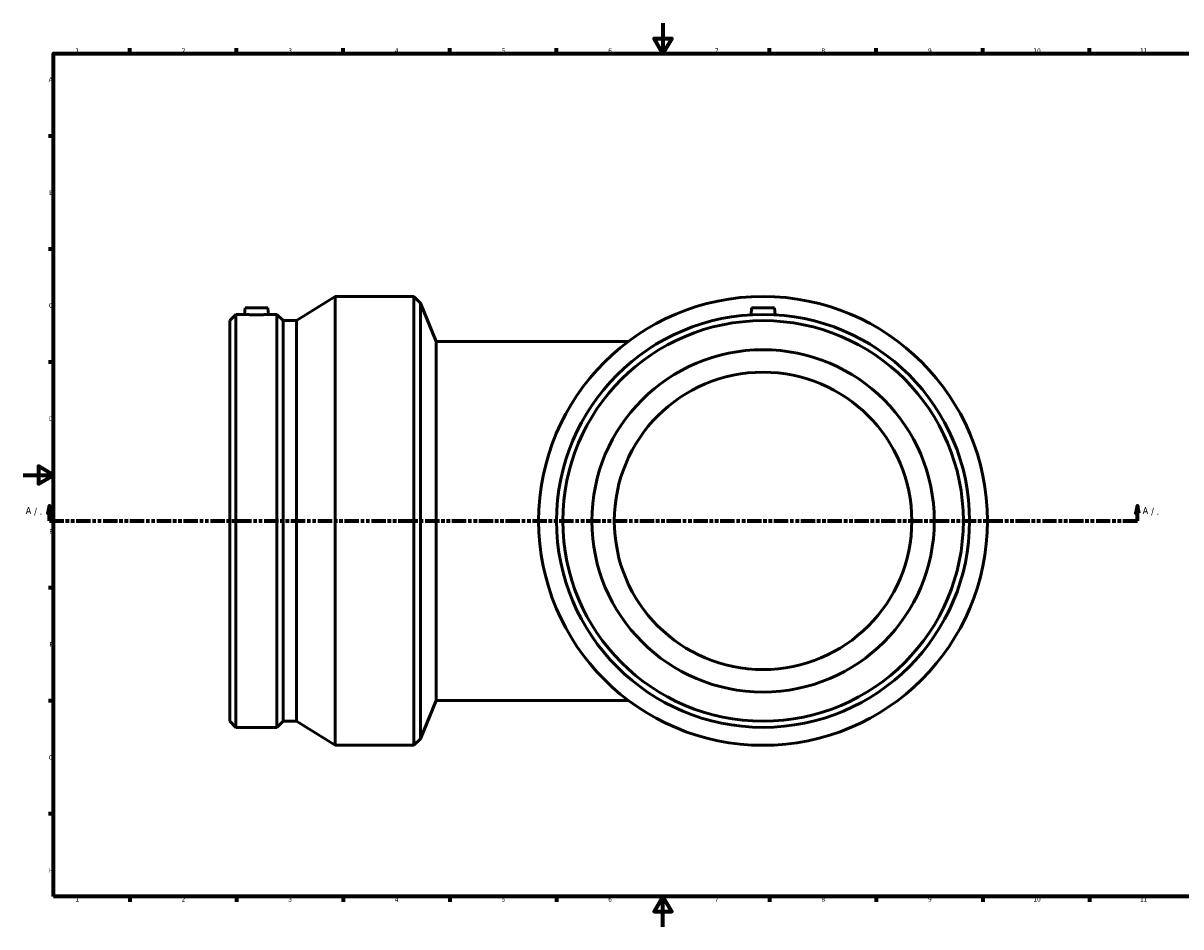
# Model space of a CAD drawing. Header units: millimetres. Extents: x -796 to 1473, y -1016 to 1243.
# Tile 4 of 6: x 0 to 761, y 0 to 594. Entities that reach past the tile are written whole.
import ezdxf

# ---------------------------------------------------------------- set-up
doc = ezdxf.new("R2010")
doc.units = ezdxf.units.MM
doc.linetypes.add('DOUBLE_DASH_CHAIN', pattern=[1.2403, 0.6614, -0.0827, 0.1654, -0.0827, 0.1654, -0.0827])
for name, color, linetype, lineweight in [('Border (ANSI)', 7, 'Continuous', 70), ('Section Line (ANSI)', 7, 'DOUBLE_DASH_CHAIN', 70), ('Visible (ANSI)', 7, 'Continuous', 50)]:
    doc.layers.add(name, color=color, linetype=linetype, lineweight=lineweight)
doc.styles.add('Label Text (ANSI)', font='tahoma.ttf')
doc.styles.add('Note Text (ANSI)', font='tahoma.ttf')

# ---------------------------------------------------------------- blocks, each defined once
blk = doc.blocks.new('Borders Default Border')
at = {"layer": 'Border (ANSI)'}
for p, q in [((70.08, 574), (70.08, 577.45)), ((140.17, 574), (140.17, 577.45)), ((210.25, 574), (210.25, 577.45)), ((280.33, 574), (280.33, 577.45)), ((350.42, 574), (350.42, 577.45)), ((490.58, 574), (490.58, 577.45)), ((560.67, 574), (560.67, 577.45)), ((630.75, 574), (630.75, 577.45)), ((700.83, 574), (700.83, 577.45)), ((20, 519.75), (16.55, 519.75)), ((20, 445.5), (16.55, 445.5)), ((20, 371.25), (16.55, 371.25)), ((20, 222.75), (16.55, 222.75)), ((20, 148.5), (16.55, 148.5)), ((20, 74.25), (16.55, 74.25)), ((70.08, 20), (70.08, 16.55)), ((140.17, 20), (140.17, 16.55)), ((210.25, 20), (210.25, 16.55)), ((280.33, 20), (280.33, 16.55)), ((350.42, 20), (350.42, 16.55)), ((490.58, 20), (490.58, 16.55)), ((560.67, 20), (560.67, 16.55)), ((630.75, 20), (630.75, 16.55)), ((700.83, 20), (700.83, 16.55))]:
    blk.add_line(p, q, dxfattribs=at)
at = {"layer": 'Border (ANSI)', "flags": 128}
for points in [[(420.5, 594), (420.5, 574), (414.73, 584), (426.27, 584), (420.5, 574)], [(20, 20), (20, 574), (821, 574), (821, 20), (20, 20)], [(0, 297), (20, 297), (10, 302.77), (10, 291.23), (20, 297)], [(420.5, 0), (420.5, 20), (414.73, 10), (426.27, 10), (420.5, 20)]]:
    blk.add_lwpolyline(points, dxfattribs=at)
at = {"layer": 'Border (ANSI)', "attachment_point": 7, "style": 'Note Text (ANSI)'}
for s, insert, char_height in [('1', (34.35, 574.4), 3.05), ('2', (104.2, 574.4), 3.05), ('3', (174.26, 574.34), 3.05), ('4', (244.23, 574.4), 3.05), ('5', (314.48, 574.34), 3.05), ('6', (384.49, 574.34), 3.05), ('7', (454.6, 574.4), 3.05), ('8', (524.63, 574.33), 3.05), ('9', (594.7, 574.34), 3.05), ('10', (663.96, 574.34), 3.048), ('11', (734.04, 574.4), 3.048), ('A', (16.78, 555.35), 3.05), ('B', (17.15, 481.1), 3.05), ('C', (16.95, 406.8), 3.05), ('D', (16.96, 332.6), 3.05), ('E', (17.21, 258.35), 3.05), ('F', (17.29, 184.1), 3.05), ('G', (16.81, 109.79), 3.05), ('H', (16.97, 35.6), 3.05), ('1', (34.35, 16.55), 3.05), ('2', (104.2, 16.55), 3.05), ('3', (174.26, 16.49), 3.05), ('4', (244.23, 16.55), 3.05), ('5', (314.48, 16.49), 3.05), ('6', (384.49, 16.49), 3.05), ('7', (454.6, 16.55), 3.05), ('8', (524.63, 16.48), 3.05), ('9', (594.7, 16.49), 3.05), ('10', (663.96, 16.49), 3.048), ('11', (734.04, 16.55), 3.048)]:
    blk.add_mtext(s, dxfattribs=dict(at, insert=insert, char_height=char_height))
blk = doc.blocks.new('2dTransSection0')
at = {"layer": 'Section Line (ANSI)', "linetype": 'Continuous'}
for p, q in [((17.26, 276.83), (16.26, 271.83)), ((17.26, 271.83), (17.26, 276.83)), ((18.26, 271.83), (17.26, 276.83)), ((732.26, 276.83), (731.26, 271.83)), ((732.26, 271.83), (732.26, 276.83)), ((733.26, 271.83), (732.26, 276.83)), ((16.26, 271.83), (18.26, 271.83)), ((17.26, 266.83), (17.26, 271.83)), ((17.26, 266.83), (26.8, 266.83)), ((722.72, 266.83), (732.26, 266.83)), ((731.26, 271.83), (733.26, 271.83)), ((732.26, 266.83), (732.26, 271.83))]:
    blk.add_line(p, q, dxfattribs=at)
at = {"layer": 'Section Line (ANSI)', "linetype": 'DOUBLE_DASH_CHAIN', "ltscale": 14.219612}
blk.add_line((17.26, 266.83), (732.26, 266.83), dxfattribs=at)
at = {"layer": 'Section Line (ANSI)', "linetype": 'Continuous', "flags": 128}
for points in [[(18.26, 271.83), (17.26, 276.83), (16.26, 271.83), (18.26, 271.83)], [(733.26, 271.83), (732.26, 276.83), (731.26, 271.83), (733.26, 271.83)]]:
    blk.add_lwpolyline(points, dxfattribs=at)
at = {"layer": 'Section Line (ANSI)'}
for points in [[(18.26, 271.83), (17.26, 276.83), (16.26, 271.83), (18.26, 271.83)], [(733.26, 271.83), (732.26, 276.83), (731.26, 271.83), (733.26, 271.83)]]:
    blk.add_solid(points, dxfattribs=at)
at = {"layer": 'Section Line (ANSI)', "attachment_point": 7, "style": 'Label Text (ANSI)'}
for s, insert, char_height in [('A', (1.66, 271.33), 4.57), (' / .', (5.52, 270.33), 4.572), ('A', (735.73, 271.33), 4.57), (' / .', (739.59, 270.33), 4.572)]:
    blk.add_mtext(s, dxfattribs=dict(at, insert=insert, char_height=char_height))

msp = doc.modelspace()

# ---------------------------------------------------------------- linework, layer by layer
at = {"layer": 'Visible (ANSI)'}
for p, q in [((179.622, 398.462), (204.959, 414.333)), ((204.959, 119.333), (204.959, 414.333)), ((204.959, 414.333), (256.759, 414.333)), ((256.759, 119.333), (256.759, 414.333)), ((261.079, 410.013), (256.759, 414.333)), ((145.804, 406.833), (145.428, 402.533)), ((145.804, 406.833), (160.804, 406.833)), ((160.804, 406.833), (161.181, 402.533)), ((261.079, 123.653), (261.079, 410.013)), ((271.509, 384.833), (261.079, 410.013)), ((478.759, 406.833), (478.363, 402.303)), ((478.759, 406.833), (493.759, 406.833)), ((493.759, 406.833), (494.156, 402.303)), ((135.759, 398.462), (139.83, 402.533)), ((135.759, 135.204), (135.759, 398.462)), ((139.83, 131.133), (139.83, 402.533)), ((139.83, 402.533), (145.428, 402.533)), ((161.181, 402.533), (166.778, 402.533)), ((166.778, 131.133), (166.778, 402.533)), ((170.849, 398.462), (166.778, 402.533)), ((170.849, 135.204), (170.849, 398.462)), ((170.849, 398.462), (179.622, 398.462)), ((179.622, 135.204), (179.622, 398.462)), ((271.509, 384.833), (271.509, 148.833)), ((397.759, 384.833), (271.509, 384.833)), ((271.509, 148.833), (261.079, 123.653)), ((271.509, 148.833), (397.759, 148.833)), ((135.759, 135.204), (139.83, 131.133)), ((139.83, 131.133), (166.778, 131.133)), ((170.849, 135.204), (166.778, 131.133)), ((170.849, 135.204), (179.622, 135.204)), ((179.622, 135.204), (204.959, 119.333)), ((261.079, 123.653), (256.759, 119.333)), ((204.959, 119.333), (256.759, 119.333))]:
    msp.add_line(p, q, dxfattribs=at)
for radius in [147.5, 135.7, 131.629, 112.5, 97.75]:
    msp.add_circle((486.259, 266.833), radius, dxfattribs=at)
msp.add_open_spline([(161.181, 402.533), (161.181, 402.533), (160.983, 402.521), (160.181, 402.478), (159.576, 402.447), (158.179, 402.389), (157.293, 402.359), (155.351, 402.315), (154.295, 402.303), (152.314, 402.303), (151.257, 402.315), (149.315, 402.359), (148.43, 402.389), (147.032, 402.447), (146.427, 402.478), (145.625, 402.521), (145.428, 402.533), (145.428, 402.533)], degree=3, knots=[1.1885483, 1.1885483, 1.1885483, 1.1885483, 1.4855988, 1.4855988, 1.7826492, 1.7826492, 2.0798729, 2.0798729, 2.3770966, 2.3770966, 2.6743203, 2.6743203, 2.971544, 2.971544, 3.2685945, 3.2685945, 3.5656449, 3.5656449, 3.5656449, 3.5656449], dxfattribs=at)

# ---------------------------------------------------------------- block references
msp.add_blockref('Borders Default Border', (0, 0))
at = {"layer": 'Section Line (ANSI)'}
msp.add_blockref('2dTransSection0', (0, 0), dxfattribs=at)

doc.saveas('drawing.dxf')
